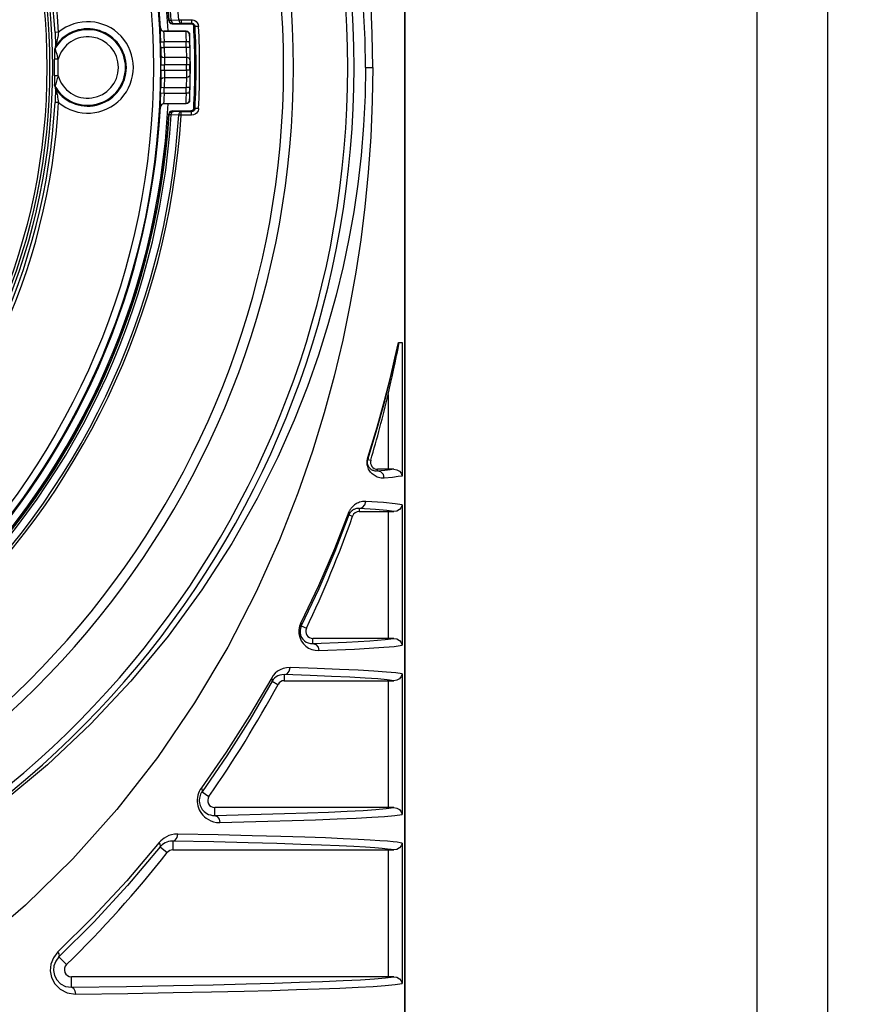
# Model space of a CAD drawing. Header units: millimetres. Extents: x 26456 to 27930, y -18123 to -17119.
# Tile 92 of 96: x 27781 to 27841, y -17417 to -17347. Entities that reach past the tile are written whole.
import ezdxf

# ---------------------------------------------------------------- set-up
doc = ezdxf.new("R2010")
doc.units = ezdxf.units.MM
doc.linetypes.add('ACAD_ISO02W100', pattern=[15, 12, -3])
for name, color, linetype in [('LJ-Y31201-03SOLIDLINE', 7, 'Continuous'), ('LJ-Y31201-04SOLIDLINE', 7, 'Continuous'), ('LJ-Y31201-18SOLIDLINE', 7, 'Continuous'), ('LJ-Y31201-27SOLIDLINE', 7, 'Continuous'), ('Y31201-Y31202-PP-20_2SOLIDLINE', 7, 'Continuous'), ('图层2', 7, 'ACAD_ISO02W100')]:
    doc.layers.add(name, color=color, linetype=linetype)
doc.styles.add('STYLE1', font='txt.shx')
doc.dimstyles.new('11', dxfattribs={"dimtxt": 7, "dimasz": 6, "dimexe": 1.25, "dimexo": 0.625, "dimgap": 2, "dimtad": 1, "dimtxsty": 'STYLE1', "dimcen": 2.5, "dimclrd": 3, "dimclre": 3, "dimclrt": 3, "dimadec": 0, "dimazin": 0, "dimtfac": 1, "dimtmove": 0, "dimatfit": 3, "dimfxl": 1, "dimarcsym": 0})

# ---------------------------------------------------------------- blocks, each defined once
blk = doc.blocks.new('*D7')
at = {"layer": 'Defpoints', "color": 0, "linetype": 'ByBlock', "transparency": 16777216}
for p in [(27832.505, -17250.098), (27832.505, -17450.098), (27871.49, -17450.098)]:
    blk.add_point(p, dxfattribs=at)
at = {"layer": '图层2', "color": 3, "linetype": 'ByBlock', "lineweight": -2, "transparency": 16777216}
for p, q in [((27833.755, -17250.098), (27873.99, -17250.098)), ((27871.49, -17262.098), (27871.49, -17438.098)), ((27833.755, -17450.098), (27873.99, -17450.098))]:
    blk.add_line(p, q, dxfattribs=at)
at = {"layer": '图层2', "color": 3, "linetype": 'ByBlock', "transparency": 16777216}
for points in [[(27869.49, -17262.098), (27873.49, -17262.098), (27871.49, -17250.098)], [(27869.49, -17438.098), (27873.49, -17438.098), (27871.49, -17450.098)]]:
    blk.add_solid(points, dxfattribs=at)
at = {"layer": '图层2', "color": 3, "linetype": 'ByBlock', "transparency": 16777216, "insert": (27859.323, -17350.098), "char_height": 14, "attachment_point": 5, "rotation": 90, "style": 'STYLE1'}
blk.add_mtext('200mm [7,874in]', dxfattribs=at)
blk = doc.blocks.new('*D8')
at = {"layer": 'Defpoints', "color": 0, "linetype": 'ByBlock', "transparency": 16777216}
for p in [(27768.505, -17205.098), (27852.935, -17450.098), (27921.073, -17450.098)]:
    blk.add_point(p, dxfattribs=at)
at = {"layer": '图层2', "color": 3, "linetype": 'ByBlock', "lineweight": -2, "transparency": 16777216}
for p, q in [((27769.755, -17205.098), (27923.573, -17205.098)), ((27921.073, -17217.098), (27921.073, -17438.098)), ((27854.185, -17450.098), (27923.573, -17450.098))]:
    blk.add_line(p, q, dxfattribs=at)
at = {"layer": '图层2', "color": 3, "linetype": 'ByBlock', "transparency": 16777216}
for points in [[(27919.073, -17217.098), (27923.073, -17217.098), (27921.073, -17205.098)], [(27919.073, -17438.098), (27923.073, -17438.098), (27921.073, -17450.098)]]:
    blk.add_solid(points, dxfattribs=at)
at = {"layer": '图层2', "color": 3, "linetype": 'ByBlock', "transparency": 16777216, "insert": (27908.907, -17327.598), "char_height": 14, "attachment_point": 5, "rotation": 90, "style": 'STYLE1'}
blk.add_mtext('245mm [9,646in]', dxfattribs=at)

msp = doc.modelspace()

# ---------------------------------------------------------------- linework, layer by layer
at = {"layer": 'LJ-Y31201-03SOLIDLINE', "color": 7}
for p, q in [((27808.505, -17429.098), (27808.505, -17271.099)), ((27791.752, -17346.777), (27791.777, -17346.75)), ((27791.926, -17346.739), (27792.457, -17346.721)), ((27792.002, -17347.011), (27792.027, -17346.984)), ((27792.002, -17347.011), (27793.319, -17347.011)), ((27792.101, -17346.978), (27792.632, -17346.96)), ((27792.457, -17346.721), (27792.632, -17346.71)), ((27792.632, -17346.71), (27793.367, -17346.71)), ((27792.632, -17346.71), (27792.632, -17346.96)), ((27792.632, -17346.96), (27793.367, -17346.96)), ((27793.343, -17346.985), (27793.319, -17347.011)), ((27793.367, -17346.71), (27793.367, -17346.96)), ((27793.616, -17347.197), (27793.533, -17347.285)), ((27793.866, -17347.184), (27793.616, -17347.197)), ((27805.709, -17350.098), (27806.221, -17350.098)), ((27792.002, -17353.186), (27793.319, -17353.186)), ((27792.027, -17353.212), (27792.002, -17353.186)), ((27792.632, -17353.237), (27792.101, -17353.218)), ((27793.367, -17353.237), (27792.632, -17353.237)), ((27792.632, -17353.486), (27792.632, -17353.237)), ((27793.435, -17353.157), (27793.319, -17353.186)), ((27793.343, -17353.211), (27793.319, -17353.186)), ((27793.367, -17353.486), (27793.367, -17353.237)), ((27793.524, -17353.078), (27793.435, -17353.157)), ((27793.616, -17353), (27793.533, -17352.911)), ((27793.866, -17353.013), (27793.616, -17353)), ((27791.777, -17353.447), (27791.752, -17353.42)), ((27792.457, -17353.475), (27791.926, -17353.457)), ((27792.632, -17353.486), (27792.457, -17353.475)), ((27793.367, -17353.486), (27792.632, -17353.486)), ((27808.056, -17369.598), (27808.31, -17369.598)), ((27808.31, -17369.598), (27808.31, -17379.079)), ((27807.315, -17373.302), (27807.315, -17378.598)), ((27805.884, -17377.898), (27806.08, -17377.956)), ((27807.526, -17378.598), (27806.56, -17378.598)), ((27806.56, -17378.725), (27806.56, -17378.598)), ((27807.723, -17378.597), (27807.526, -17378.598)), ((27808.31, -17381.118), (27808.31, -17391.079)), ((27804.533, -17381.841), (27804.792, -17381.932)), ((27805.263, -17381.385), (27805.263, -17381.598)), ((27807.315, -17381.598), (27807.315, -17390.598)), ((27801.153, -17389.711), (27801.519, -17389.884)), ((27807.526, -17390.598), (27801.97, -17390.598)), ((27801.97, -17390.959), (27801.97, -17390.598)), ((27807.723, -17390.597), (27807.526, -17390.598)), ((27808.31, -17393.118), (27808.31, -17403.079)), ((27799.092, -17393.638), (27799.503, -17393.86)), ((27799.943, -17393.169), (27799.943, -17393.598)), ((27807.315, -17393.598), (27807.315, -17402.598)), ((27795.864, -17398.939), (27794.119, -17401.476)), ((27794.119, -17401.476), (27794.603, -17401.812)), ((27807.526, -17402.598), (27795.013, -17402.598)), ((27795.013, -17403.158), (27795.013, -17402.598)), ((27807.723, -17402.597), (27807.526, -17402.598)), ((27792.044, -17404.975), (27792.044, -17405.598)), ((27791.143, -17405.387), (27791.652, -17405.789)), ((27807.315, -17405.598), (27807.315, -17414.598)), ((27808.31, -17405.118), (27808.31, -17415.079)), ((27786.437, -17410.724), (27783.962, -17413.194)), ((27783.962, -17413.194), (27784.496, -17413.741)), ((27807.526, -17414.598), (27784.846, -17414.598)), ((27784.846, -17415.345), (27784.846, -17414.598)), ((27807.723, -17414.597), (27807.526, -17414.598))]:
    msp.add_line(p, q, dxfattribs=at)
for points in [[(27806.221, -17350.098), (27806.189, -17347.714), (27806.085, -17345.173), (27805.908, -17342.638), (27805.67, -17340.204), (27805.379, -17337.872), (27805.031, -17335.58), (27804.609, -17333.226), (27804.095, -17330.756), (27803.487, -17328.21), (27802.78, -17325.611), (27801.942, -17322.882), (27800.911, -17319.906), (27799.603, -17316.581), (27797.95, -17312.897), (27795.935, -17308.984), (27793.588, -17305.021), (27790.958, -17301.152), (27788.079, -17297.456), (27784.951, -17293.95), (27781.597, -17290.67), (27778.109, -17287.697)], [(27805.709, -17350.098), (27805.678, -17348.106), (27805.575, -17345.984), (27805.401, -17343.859), (27805.165, -17341.811), (27804.877, -17339.85), (27804.535, -17337.934), (27804.126, -17335.984), (27803.631, -17333.944), (27803.046, -17331.834), (27802.371, -17329.684), (27801.587, -17327.459), (27800.647, -17325.077), (27799.482, -17322.445), (27798.02, -17319.516), (27796.225, -17316.339), (27794.105, -17313.04), (27791.704, -17309.748), (27789.065, -17306.561), (27786.212, -17303.518), (27783.146, -17300.632), (27779.906, -17297.943)], [(27791.752, -17346.777), (27791.791, -17346.895), (27791.881, -17346.98), (27792.002, -17347.011)], [(27791.777, -17346.75), (27791.787, -17346.748), (27791.812, -17346.746), (27791.857, -17346.743), (27791.926, -17346.739)], [(27791.777, -17346.75), (27791.816, -17346.868), (27791.907, -17346.953), (27792.027, -17346.984)], [(27791.926, -17346.739), (27791.954, -17346.858), (27792.017, -17346.945), (27792.101, -17346.978)], [(27792.027, -17346.984), (27792.031, -17346.983), (27792.044, -17346.981), (27792.067, -17346.98), (27792.101, -17346.978)], [(27792.457, -17346.721), (27792.484, -17346.84), (27792.548, -17346.926), (27792.632, -17346.96)], [(27793.319, -17347.011), (27793.434, -17347.039), (27793.524, -17347.118)], [(27793.367, -17346.71), (27793.443, -17346.716), (27793.525, -17346.736), (27793.61, -17346.773), (27793.696, -17346.834), (27793.776, -17346.922), (27793.837, -17347.042), (27793.866, -17347.184)], [(27793.367, -17346.96), (27793.405, -17346.963), (27793.446, -17346.973), (27793.489, -17346.992), (27793.531, -17347.022), (27793.571, -17347.066), (27793.602, -17347.126), (27793.616, -17347.197)], [(27806.221, -17350.098), (27806.189, -17352.483), (27806.085, -17355.024), (27805.908, -17357.558), (27805.67, -17359.992), (27805.379, -17362.324), (27805.031, -17364.616), (27804.609, -17366.97), (27804.095, -17369.441), (27803.487, -17371.987), (27802.78, -17374.586), (27801.942, -17377.315), (27800.911, -17380.29), (27799.603, -17383.616), (27797.95, -17387.3), (27795.935, -17391.212), (27793.588, -17395.176), (27790.958, -17399.045), (27788.079, -17402.741), (27784.951, -17406.246), (27781.597, -17409.527), (27778.109, -17412.5), (27774.556, -17415.134), (27770.795, -17417.546)], [(27805.709, -17350.098), (27805.678, -17352.09), (27805.575, -17354.213), (27805.401, -17356.338), (27805.165, -17358.386), (27804.877, -17360.347), (27804.535, -17362.263), (27804.126, -17364.213), (27803.631, -17366.253), (27803.046, -17368.363), (27802.371, -17370.513), (27801.587, -17372.738), (27800.647, -17375.12), (27799.482, -17377.751), (27798.02, -17380.681), (27796.225, -17383.857), (27794.105, -17387.157), (27791.704, -17390.448), (27789.065, -17393.636), (27786.211, -17396.679), (27783.146, -17399.565), (27779.906, -17402.254)], [(27792.002, -17353.186), (27791.881, -17353.217), (27791.791, -17353.302), (27791.752, -17353.42)], [(27791.777, -17353.447), (27791.816, -17353.329), (27791.907, -17353.243), (27792.027, -17353.212)], [(27791.926, -17353.457), (27791.954, -17353.339), (27792.017, -17353.252), (27792.101, -17353.218)], [(27792.101, -17353.218), (27792.08, -17353.218), (27792.061, -17353.217), (27792.044, -17353.215), (27792.032, -17353.214), (27792.027, -17353.212)], [(27792.457, -17353.475), (27792.484, -17353.357), (27792.548, -17353.27), (27792.632, -17353.237)], [(27793.616, -17353), (27793.612, -17353.038), (27793.6, -17353.078), (27793.579, -17353.12), (27793.546, -17353.161), (27793.5, -17353.199), (27793.439, -17353.226), (27793.367, -17353.237)], [(27793.866, -17353.013), (27793.856, -17353.089), (27793.832, -17353.169), (27793.79, -17353.253), (27793.725, -17353.335), (27793.632, -17353.41), (27793.51, -17353.466), (27793.367, -17353.486)], [(27791.926, -17353.457), (27791.884, -17353.455), (27791.845, -17353.453), (27791.812, -17353.451), (27791.788, -17353.449), (27791.777, -17353.447)], [(27805.875, -17377.756), (27806.53, -17375.608), (27807.055, -17373.72), (27807.473, -17372.092), (27807.801, -17370.719), (27808.056, -17369.598)], [(27805.884, -17377.898), (27806.546, -17375.699), (27807.075, -17373.771), (27807.493, -17372.115), (27807.821, -17370.725), (27808.073, -17369.598)], [(27807.315, -17373.302), (27807.422, -17372.84), (27807.517, -17372.418), (27807.603, -17372.033), (27807.679, -17371.68), (27807.748, -17371.357), (27807.811, -17371.059), (27807.868, -17370.782), (27807.921, -17370.522), (27807.97, -17370.275), (27808.017, -17370.039), (27808.102, -17369.598)], [(27807.043, -17379.225), (27806.934, -17379.228), (27806.83, -17379.222), (27806.731, -17379.206), (27806.637, -17379.183), (27806.549, -17379.153), (27806.466, -17379.118), (27806.388, -17379.077), (27806.316, -17379.031), (27806.248, -17378.981), (27806.184, -17378.926), (27806.125, -17378.867), (27806.07, -17378.803), (27806.019, -17378.735), (27805.974, -17378.663), (27805.934, -17378.588), (27805.898, -17378.505), (27805.866, -17378.411), (27805.84, -17378.298), (27805.824, -17378.157), (27805.826, -17378.007), (27805.845, -17377.872), (27805.875, -17377.756)], [(27805.875, -17377.756), (27805.888, -17377.805), (27805.891, -17377.852), (27805.884, -17377.898)], [(27806.499, -17378.731), (27806.441, -17378.73), (27806.385, -17378.725), (27806.332, -17378.714), (27806.281, -17378.7), (27806.233, -17378.682), (27806.188, -17378.66), (27806.146, -17378.635), (27806.106, -17378.608), (27806.068, -17378.577), (27806.033, -17378.544), (27806, -17378.508), (27805.97, -17378.469), (27805.943, -17378.428), (27805.919, -17378.384), (27805.898, -17378.336), (27805.878, -17378.281), (27805.863, -17378.215), (27805.853, -17378.133), (27805.854, -17378.045), (27805.866, -17377.966), (27805.884, -17377.898)], [(27807.723, -17378.597), (27807.451, -17378.638), (27807.071, -17378.68), (27806.499, -17378.731)], [(27807.043, -17379.225), (27806.977, -17378.976), (27806.801, -17378.793), (27806.56, -17378.725)], [(27808.31, -17379.079), (27808.035, -17379.125), (27807.624, -17379.174), (27807.043, -17379.225)], [(27807.723, -17378.597), (27807.932, -17378.633), (27808.112, -17378.736), (27808.243, -17378.889), (27808.31, -17379.079)], [(27805.732, -17380.886), (27805.613, -17380.885), (27805.499, -17380.895), (27805.392, -17380.914), (27805.295, -17380.94), (27805.207, -17380.971), (27805.128, -17381.006), (27805.056, -17381.044), (27804.99, -17381.085), (27804.93, -17381.127), (27804.875, -17381.17), (27804.825, -17381.214), (27804.78, -17381.259), (27804.737, -17381.305), (27804.698, -17381.352), (27804.663, -17381.4), (27804.632, -17381.447), (27804.603, -17381.493), (27804.578, -17381.539), (27804.555, -17381.584), (27804.535, -17381.63), (27803.503, -17384.252)], [(27805.263, -17381.385), (27805.497, -17381.317), (27805.668, -17381.134), (27805.732, -17380.886)], [(27808.31, -17381.118), (27807.822, -17381.044), (27806.998, -17380.968), (27805.732, -17380.886)], [(27808.31, -17381.118), (27808.243, -17381.308), (27808.111, -17381.461), (27807.932, -17381.564), (27807.723, -17381.6)], [(27804.533, -17381.841), (27803.523, -17384.434), (27802.392, -17387.073), (27801.153, -17389.711)], [(27804.533, -17381.841), (27804.542, -17381.789), (27804.537, -17381.733), (27804.517, -17381.675)], [(27805.263, -17381.385), (27805.194, -17381.382), (27805.127, -17381.386), (27805.063, -17381.395), (27805.006, -17381.408), (27804.953, -17381.425), (27804.905, -17381.445), (27804.862, -17381.466), (27804.822, -17381.489), (27804.786, -17381.514), (27804.752, -17381.539), (27804.722, -17381.565), (27804.694, -17381.591), (27804.668, -17381.619), (27804.644, -17381.647), (27804.623, -17381.675), (27804.603, -17381.703), (27804.586, -17381.731), (27804.57, -17381.759), (27804.556, -17381.786), (27804.544, -17381.814), (27804.533, -17381.841)], [(27807.723, -17381.6), (27807.222, -17381.532), (27806.43, -17381.461), (27805.263, -17381.385)], [(27805.263, -17381.598), (27807.526, -17381.599), (27807.723, -17381.6)], [(27803.503, -17384.252), (27802.367, -17386.875), (27801.123, -17389.497)], [(27801.123, -17389.497), (27801.031, -17389.738), (27800.986, -17389.993), (27800.991, -17390.256), (27801.05, -17390.522), (27801.158, -17390.766), (27801.303, -17390.974), (27801.478, -17391.146), (27801.677, -17391.283), (27801.899, -17391.383), (27802.142, -17391.443), (27802.405, -17391.459)], [(27801.153, -17389.711), (27801.167, -17389.646), (27801.157, -17389.574), (27801.123, -17389.497)], [(27801.153, -17389.711), (27801.093, -17389.866), (27801.064, -17390.03), (27801.067, -17390.2), (27801.105, -17390.371), (27801.175, -17390.528), (27801.269, -17390.661), (27801.382, -17390.77), (27801.51, -17390.856), (27801.651, -17390.917), (27801.805, -17390.953), (27801.97, -17390.959)], [(27801.97, -17390.959), (27804.359, -17390.859), (27806.025, -17390.764), (27807.104, -17390.677), (27807.723, -17390.597)], [(27801.97, -17390.959), (27802.186, -17391.028), (27802.345, -17391.21), (27802.405, -17391.459)], [(27807.723, -17390.597), (27807.932, -17390.633), (27808.111, -17390.736), (27808.243, -17390.889), (27808.31, -17391.079)], [(27802.405, -17391.459), (27804.937, -17391.353), (27806.659, -17391.254), (27807.735, -17391.162), (27808.31, -17391.079)], [(27800.358, -17392.669), (27800.104, -17392.684), (27799.873, -17392.737), (27799.664, -17392.822), (27799.476, -17392.934), (27799.312, -17393.069), (27799.171, -17393.225), (27799.055, -17393.4)], [(27799.943, -17393.169), (27800.149, -17393.1), (27800.3, -17392.918), (27800.358, -17392.669)], [(27808.31, -17393.118), (27807.86, -17393.049), (27807.201, -17392.984), (27806.313, -17392.92), (27805.185, -17392.856), (27803.856, -17392.795), (27802.291, -17392.734), (27800.358, -17392.669)], [(27808.31, -17393.118), (27808.243, -17393.308), (27808.111, -17393.461), (27807.932, -17393.564), (27807.723, -17393.6)], [(27799.055, -17393.4), (27797.481, -17396.071), (27795.817, -17398.669), (27794.067, -17401.19)], [(27799.092, -17393.638), (27797.524, -17396.325), (27795.864, -17398.939)], [(27799.092, -17393.638), (27799.109, -17393.568), (27799.096, -17393.487), (27799.055, -17393.4)], [(27799.943, -17393.169), (27799.779, -17393.176), (27799.629, -17393.208), (27799.493, -17393.262), (27799.37, -17393.334), (27799.262, -17393.422), (27799.169, -17393.524), (27799.092, -17393.638)], [(27807.723, -17393.6), (27807.245, -17393.535), (27806.576, -17393.473), (27805.693, -17393.411), (27804.591, -17393.35), (27803.305, -17393.29), (27801.796, -17393.231), (27799.943, -17393.169)], [(27799.943, -17393.598), (27807.526, -17393.599), (27807.723, -17393.6)], [(27793.917, -17401.447), (27793.861, -17401.584), (27793.819, -17401.726), (27793.79, -17401.873), (27793.775, -17402.024), (27793.775, -17402.177), (27793.79, -17402.328), (27793.82, -17402.475), (27793.863, -17402.618), (27793.919, -17402.755), (27793.988, -17402.885), (27794.07, -17403.011), (27794.168, -17403.132), (27794.282, -17403.248), (27794.416, -17403.356), (27794.568, -17403.455), (27794.741, -17403.538), (27794.933, -17403.604), (27795.147, -17403.646), (27795.382, -17403.658)], [(27794.067, -17401.19), (27793.985, -17401.316), (27793.917, -17401.447)], [(27794.119, -17401.476), (27794.063, -17401.562), (27794.016, -17401.651), (27793.978, -17401.745), (27793.949, -17401.842), (27793.929, -17401.943), (27793.919, -17402.047), (27793.919, -17402.152), (27793.93, -17402.256), (27793.95, -17402.357), (27793.979, -17402.455), (27794.018, -17402.549), (27794.065, -17402.638), (27794.121, -17402.724), (27794.188, -17402.806), (27794.267, -17402.885), (27794.358, -17402.959), (27794.462, -17403.025), (27794.579, -17403.081), (27794.71, -17403.125), (27794.854, -17403.152), (27795.013, -17403.158)], [(27794.119, -17401.476), (27794.142, -17401.397), (27794.124, -17401.299), (27794.067, -17401.19)], [(27795.013, -17403.158), (27796.666, -17403.119), (27798.299, -17403.076), (27799.973, -17403.026), (27801.593, -17402.973), (27803.094, -17402.915), (27804.42, -17402.856), (27805.535, -17402.795), (27806.441, -17402.735), (27807.174, -17402.67), (27807.723, -17402.597)], [(27807.723, -17402.597), (27807.932, -17402.633), (27808.111, -17402.736), (27808.243, -17402.889), (27808.31, -17403.079)], [(27795.013, -17403.158), (27795.196, -17403.228), (27795.331, -17403.41), (27795.382, -17403.658)], [(27795.382, -17403.658), (27797.087, -17403.618), (27798.773, -17403.573), (27800.501, -17403.523), (27802.167, -17403.467), (27803.701, -17403.408), (27805.046, -17403.347), (27806.165, -17403.286), (27807.067, -17403.223), (27807.794, -17403.156), (27808.31, -17403.079)], [(27792.388, -17404.475), (27792.156, -17404.487), (27791.945, -17404.527), (27791.754, -17404.589), (27791.584, -17404.667), (27791.432, -17404.758), (27791.299, -17404.859), (27791.183, -17404.966), (27791.084, -17405.077)], [(27792.044, -17404.975), (27791.885, -17404.982), (27791.739, -17405.008), (27791.608, -17405.05), (27791.49, -17405.104), (27791.385, -17405.166), (27791.293, -17405.236), (27791.212, -17405.31), (27791.143, -17405.387)], [(27792.044, -17404.975), (27792.215, -17404.906), (27792.341, -17404.723), (27792.388, -17404.475)], [(27807.723, -17405.6), (27807.539, -17405.571), (27807.272, -17405.538), (27806.896, -17405.5), (27806.383, -17405.458), (27805.716, -17405.412), (27804.872, -17405.364), (27803.834, -17405.313), (27802.59, -17405.261), (27801.13, -17405.208), (27799.422, -17405.153), (27797.392, -17405.097), (27794.958, -17405.037), (27792.044, -17404.975)], [(27808.31, -17405.118), (27808.171, -17405.092), (27807.968, -17405.062), (27807.678, -17405.029), (27807.276, -17404.991), (27806.738, -17404.949), (27806.046, -17404.904), (27805.181, -17404.856), (27804.126, -17404.806), (27802.872, -17404.755), (27801.409, -17404.703), (27799.701, -17404.65), (27797.679, -17404.594), (27795.265, -17404.536), (27792.388, -17404.475)], [(27791.084, -17405.077), (27788.769, -17407.795), (27786.369, -17410.382), (27783.891, -17412.837)], [(27791.143, -17405.387), (27788.833, -17408.122), (27786.437, -17410.724)], [(27791.143, -17405.387), (27791.169, -17405.305), (27791.149, -17405.198), (27791.084, -17405.077)], [(27792.044, -17405.598), (27807.526, -17405.599), (27807.723, -17405.6)], [(27808.31, -17405.118), (27808.243, -17405.308), (27808.111, -17405.461), (27807.932, -17405.564), (27807.723, -17405.6)], [(27783.891, -17412.837), (27783.57, -17413.249), (27783.393, -17413.71), (27783.351, -17414.187), (27783.442, -17414.66), (27783.671, -17415.106), (27784.04, -17415.486), (27784.537, -17415.75), (27785.133, -17415.844)], [(27783.962, -17413.194), (27783.733, -17413.489), (27783.606, -17413.82), (27783.576, -17414.162), (27783.641, -17414.501), (27783.805, -17414.821), (27784.069, -17415.093), (27784.423, -17415.28), (27784.846, -17415.345)], [(27783.962, -17413.194), (27783.993, -17413.109), (27783.968, -17412.983), (27783.891, -17412.837)], [(27784.846, -17415.345), (27788.764, -17415.282), (27792.089, -17415.221), (27794.897, -17415.161), (27797.243, -17415.104), (27799.241, -17415.049), (27801.028, -17414.992), (27802.665, -17414.933), (27804.123, -17414.87), (27805.352, -17414.806), (27806.341, -17414.742), (27807.128, -17414.675), (27807.723, -17414.597)], [(27807.723, -17414.597), (27807.932, -17414.633), (27808.111, -17414.736), (27808.243, -17414.888), (27808.31, -17415.079)], [(27784.846, -17415.345), (27784.988, -17415.414), (27785.093, -17415.597), (27785.133, -17415.844)], [(27785.133, -17415.844), (27788.861, -17415.786), (27792.059, -17415.728), (27794.79, -17415.671), (27797.098, -17415.617), (27799.07, -17415.565), (27800.822, -17415.513), (27802.43, -17415.458), (27803.896, -17415.4), (27805.179, -17415.341), (27806.249, -17415.281), (27807.114, -17415.22), (27807.808, -17415.154), (27808.31, -17415.079)]]:
    msp.add_lwpolyline(points, dxfattribs=at)
for centre, radius, start, end in [((27738.505, -17350.098), 66.394, 282.696, 77.30385), ((27738.504, -17350.098), 65.945, 282.69619, 77.30366), ((27738.504, -17350.098), 62.096, 279.60567, 80.39433), ((27738.504, -17350.098), 61.395, 279.6106, 80.3894), ((27738.505, -17350.098), 54.058, 3.58173, 176.41827), ((27738.505, -17350.098), 53.527, 3.59771, 176.40229), ((27738.505, -17350.098), 53.378, 3.59639, 176.40361), ((27738.505, -17350.098), 53.351, 3.56948, 176.43052), ((27738.505, -17350.098), 53.264, 2.78319, 177.21696), ((27738.505, -17350.098), 55.1, 356.89986, 3.10014), ((27738.505, -17350.098), 55.188, 356.98628, 3.01372), ((27738.505, -17350.098), 55.438, 356.98628, 3.01372), ((27738.505, -17350.098), 53.264, 182.78319, 357.21696), ((27738.505, -17350.098), 54.233, 183.58173, 356.41827), ((27738.505, -17350.098), 54.058, 183.58173, 356.41827), ((27738.505, -17350.098), 53.527, 183.59771, 356.40229), ((27738.505, -17350.098), 53.378, 183.59639, 356.40361), ((27738.505, -17350.098), 53.351, 183.56948, 356.43052), ((27726.505, -17354.36), 83, 343.48376, 346.80833), ((27806.56, -17378.098), 0.5, 163.48376, 270), ((27726.505, -17354.36), 83, 334.65931, 340.59816), ((27805.263, -17382.098), 0.5, 90, 160.59816), ((27801.97, -17390.098), 0.5, 154.65931, 270), ((27799.943, -17394.098), 0.5, 90, 151.58178), ((27726.505, -17354.36), 83, 325.13028, 331.58178), ((27795.013, -17402.098), 0.5, 145.13028, 270), ((27792.044, -17406.098), 0.5, 90, 141.71186), ((27726.505, -17354.36), 83, 314.32197, 321.71186), ((27784.846, -17414.098), 0.5, 134.32197, 270)]:
    msp.add_arc(centre, radius, start, end, dxfattribs=at)
at = {"layer": 'LJ-Y31201-04SOLIDLINE', "color": 7}
msp.add_line((27808.505, -17271.098), (27808.505, -17429.098), dxfattribs=at)
at = {"layer": 'LJ-Y31201-18SOLIDLINE', "color": 7}
for p, q in [((27783.936, -17347.603), (27783.686, -17347.617)), ((27783.686, -17347.617), (27783.696, -17347.803)), ((27791.161, -17347.28), (27791.145, -17347.296)), ((27791.319, -17347.499), (27791.411, -17347.516)), ((27791.411, -17347.516), (27791.395, -17347.533)), ((27792.971, -17347.533), (27791.395, -17347.533)), ((27791.411, -17347.516), (27792.987, -17347.516)), ((27792.987, -17347.516), (27792.971, -17347.533)), ((27793.236, -17347.756), (27793.22, -17347.772)), ((27783.696, -17347.803), (27783.704, -17347.992)), ((27783.704, -17347.992), (27783.71, -17348.163)), ((27783.71, -17348.163), (27783.714, -17348.314)), ((27783.714, -17348.314), (27783.717, -17348.441)), ((27783.821, -17348.249), (27783.799, -17348.357)), ((27783.848, -17348.113), (27783.821, -17348.249)), ((27791.172, -17348.292), (27791.421, -17348.283)), ((27792.981, -17348.283), (27791.421, -17348.283)), ((27793.231, -17348.275), (27792.981, -17348.283)), ((27783.648, -17348.904), (27783.648, -17348.934)), ((27783.648, -17348.934), (27783.648, -17348.962)), ((27783.678, -17348.749), (27783.658, -17348.818)), ((27783.66, -17348.811), (27783.658, -17348.818)), ((27783.705, -17348.662), (27783.678, -17348.749)), ((27783.708, -17348.677), (27783.682, -17348.761)), ((27783.697, -17348.816), (27783.71, -17348.858)), ((27783.729, -17348.587), (27783.705, -17348.662)), ((27783.71, -17348.858), (27783.728, -17348.918)), ((27783.728, -17348.589), (27783.72, -17348.62)), ((27783.728, -17348.918), (27783.806, -17349.167)), ((27791.184, -17348.691), (27791.434, -17348.684)), ((27791.191, -17349.059), (27791.194, -17349.91)), ((27792.993, -17348.684), (27791.434, -17348.684)), ((27793.243, -17348.678), (27792.993, -17348.684)), ((27783.906, -17349.508), (27783.656, -17349.511)), ((27783.656, -17350.686), (27783.656, -17349.511)), ((27791.441, -17349.178), (27791.443, -17349.909)), ((27793.002, -17349.384), (27791.441, -17349.384)), ((27793.003, -17349.178), (27793.002, -17349.909)), ((27793.252, -17349.556), (27793.252, -17349.654)), ((27793.252, -17349.654), (27793.252, -17349.908)), ((27791.194, -17350.287), (27791.191, -17350.983)), ((27791.194, -17349.91), (27791.443, -17349.909)), ((27791.194, -17350.287), (27791.443, -17350.288)), ((27791.443, -17350.288), (27791.441, -17351.018)), ((27793.002, -17349.909), (27791.443, -17349.909)), ((27791.443, -17350.288), (27793.002, -17350.288)), ((27793.252, -17349.908), (27793.002, -17349.909)), ((27793.252, -17350.289), (27793.002, -17350.288)), ((27793.002, -17350.288), (27793.002, -17350.474)), ((27793.002, -17350.474), (27793.003, -17351.018)), ((27793.252, -17350.289), (27793.252, -17350.532)), ((27793.252, -17350.532), (27793.252, -17350.64)), ((27783.65, -17351.118), (27783.648, -17351.231)), ((27783.656, -17350.686), (27783.65, -17351.118)), ((27783.906, -17350.689), (27783.656, -17350.686)), ((27783.737, -17351.251), (27783.71, -17351.339)), ((27783.822, -17350.979), (27783.737, -17351.251)), ((27791.441, -17350.813), (27793.002, -17350.813)), ((27783.652, -17351.35), (27783.649, -17351.305)), ((27783.65, -17351.34), (27783.655, -17351.368)), ((27783.655, -17351.368), (27783.652, -17351.35)), ((27783.658, -17351.379), (27783.655, -17351.368)), ((27783.658, -17351.379), (27783.677, -17351.446)), ((27783.677, -17351.446), (27783.704, -17351.534)), ((27783.684, -17351.425), (27783.682, -17351.436)), ((27783.682, -17351.436), (27783.708, -17351.519)), ((27783.71, -17351.339), (27783.699, -17351.374)), ((27783.704, -17351.534), (27783.729, -17351.61)), ((27783.708, -17351.519), (27783.735, -17351.599)), ((27783.716, -17351.828), (27783.712, -17351.969)), ((27783.718, -17351.711), (27783.716, -17351.828)), ((27783.728, -17351.607), (27783.72, -17351.576)), ((27783.735, -17351.599), (27783.762, -17351.675)), ((27783.782, -17351.758), (27783.792, -17351.807)), ((27791.172, -17351.905), (27791.152, -17352.484)), ((27791.172, -17351.905), (27791.421, -17351.914)), ((27791.184, -17351.506), (27791.434, -17351.513)), ((27791.421, -17351.914), (27791.402, -17352.35)), ((27791.421, -17351.914), (27792.981, -17351.914)), ((27791.434, -17351.513), (27792.993, -17351.513)), ((27792.981, -17351.914), (27792.972, -17352.35)), ((27793.231, -17351.922), (27792.981, -17351.914)), ((27793.243, -17351.519), (27792.993, -17351.513)), ((27793.231, -17351.922), (27793.222, -17352.214)), ((27783.936, -17352.594), (27783.686, -17352.58)), ((27783.707, -17352.13), (27783.699, -17352.311)), ((27783.712, -17351.969), (27783.707, -17352.13)), ((27793.22, -17352.424), (27793.236, -17352.441)), ((27791.145, -17352.9), (27791.161, -17352.917)), ((27791.395, -17352.664), (27792.971, -17352.664)), ((27791.395, -17352.664), (27791.411, -17352.68)), ((27792.987, -17352.68), (27791.411, -17352.68)), ((27792.971, -17352.664), (27792.987, -17352.68))]:
    msp.add_line(p, q, dxfattribs=at)
for points in [[(27783.936, -17347.603), (27783.917, -17347.727), (27783.898, -17347.838), (27783.88, -17347.94)], [(27791.145, -17347.296), (27791.143, -17347.35), (27791.145, -17347.493), (27791.152, -17347.713), (27791.172, -17348.292)], [(27791.145, -17347.296), (27791.183, -17347.416), (27791.274, -17347.502), (27791.395, -17347.533)], [(27791.161, -17347.28), (27791.184, -17347.37), (27791.238, -17347.447), (27791.319, -17347.499)], [(27791.395, -17347.533), (27791.392, -17347.573), (27791.395, -17347.681), (27791.402, -17347.847), (27791.421, -17348.283)], [(27792.971, -17347.533), (27792.969, -17347.573), (27792.97, -17347.681), (27792.972, -17347.846), (27792.981, -17348.283)], [(27793.22, -17347.772), (27793.183, -17347.652), (27793.092, -17347.565), (27792.971, -17347.533)], [(27792.987, -17347.516), (27793.08, -17347.534), (27793.16, -17347.586), (27793.215, -17347.664), (27793.236, -17347.756)], [(27783.717, -17348.441), (27783.718, -17348.495), (27783.718, -17348.542), (27783.719, -17348.58), (27783.718, -17348.61), (27783.718, -17348.62)], [(27783.799, -17348.357), (27783.78, -17348.446), (27783.772, -17348.482), (27783.766, -17348.509), (27783.762, -17348.522)], [(27783.88, -17347.94), (27783.863, -17348.031), (27783.848, -17348.113)], [(27793.22, -17347.772), (27793.219, -17347.799), (27793.219, -17347.872), (27793.222, -17347.983), (27793.231, -17348.275)], [(27783.66, -17348.811), (27783.651, -17348.853), (27783.648, -17348.882), (27783.648, -17348.904)], [(27783.648, -17348.966), (27783.649, -17349.012), (27783.656, -17349.511)], [(27783.682, -17348.761), (27783.663, -17348.802), (27783.66, -17348.811)], [(27783.682, -17348.761), (27783.684, -17348.768), (27783.688, -17348.786), (27783.697, -17348.816)], [(27783.762, -17348.522), (27783.735, -17348.598), (27783.708, -17348.677)], [(27783.762, -17348.522), (27783.736, -17348.569), (27783.729, -17348.587)], [(27791.184, -17348.691), (27791.188, -17348.881), (27791.191, -17349.059)], [(27791.434, -17348.684), (27791.438, -17348.94), (27791.441, -17349.178)], [(27792.993, -17348.684), (27792.999, -17348.94), (27793.003, -17349.178)], [(27793.243, -17348.678), (27793.249, -17348.997), (27793.252, -17349.297), (27793.252, -17349.556)], [(27783.806, -17349.167), (27783.838, -17349.271), (27783.872, -17349.384), (27783.906, -17349.508)], [(27791.191, -17349.213), (27791.227, -17349.299), (27791.318, -17349.361), (27791.441, -17349.384)], [(27793.252, -17349.556), (27793.217, -17349.47), (27793.126, -17349.407), (27793.002, -17349.384)], [(27783.648, -17351.235), (27783.648, -17351.277), (27783.648, -17351.307), (27783.65, -17351.34)], [(27783.906, -17350.689), (27783.877, -17350.795), (27783.848, -17350.892), (27783.822, -17350.979)], [(27791.191, -17350.983), (27791.191, -17351.138), (27791.188, -17351.316), (27791.184, -17351.506)], [(27791.191, -17350.983), (27791.227, -17350.898), (27791.318, -17350.835), (27791.441, -17350.813)], [(27791.441, -17351.018), (27791.438, -17351.257), (27791.434, -17351.513)], [(27793.003, -17351.018), (27792.999, -17351.257), (27792.993, -17351.513)], [(27793.252, -17350.64), (27793.217, -17350.726), (27793.126, -17350.789), (27793.002, -17350.813)], [(27793.252, -17350.64), (27793.252, -17350.9), (27793.249, -17351.2), (27793.243, -17351.519)], [(27783.682, -17351.436), (27783.663, -17351.394), (27783.658, -17351.379)], [(27783.699, -17351.374), (27783.69, -17351.403), (27783.684, -17351.425)], [(27783.718, -17351.577), (27783.718, -17351.592), (27783.719, -17351.624), (27783.718, -17351.663), (27783.718, -17351.711)], [(27783.762, -17351.675), (27783.736, -17351.628), (27783.729, -17351.61)], [(27783.762, -17351.675), (27783.764, -17351.682), (27783.768, -17351.697), (27783.774, -17351.722), (27783.782, -17351.758)], [(27783.792, -17351.807), (27783.819, -17351.938), (27783.835, -17352.019), (27783.853, -17352.111), (27783.873, -17352.216)], [(27783.699, -17352.311), (27783.69, -17352.507), (27783.686, -17352.58)], [(27783.873, -17352.216), (27783.894, -17352.336), (27783.916, -17352.465), (27783.936, -17352.594)], [(27791.152, -17352.484), (27791.145, -17352.704), (27791.143, -17352.847), (27791.145, -17352.9)], [(27791.402, -17352.35), (27791.395, -17352.515), (27791.392, -17352.623), (27791.395, -17352.664)], [(27792.972, -17352.35), (27792.97, -17352.516), (27792.969, -17352.624), (27792.971, -17352.664)], [(27793.22, -17352.424), (27793.183, -17352.545), (27793.092, -17352.632), (27792.971, -17352.664)], [(27793.236, -17352.441), (27793.215, -17352.533), (27793.16, -17352.611), (27793.08, -17352.663), (27792.987, -17352.68)], [(27793.222, -17352.214), (27793.219, -17352.325), (27793.219, -17352.397), (27793.22, -17352.424)], [(27791.145, -17352.9), (27791.183, -17352.781), (27791.274, -17352.695), (27791.395, -17352.664)], [(27791.411, -17352.68), (27791.319, -17352.698), (27791.238, -17352.749), (27791.184, -17352.826), (27791.161, -17352.917)]]:
    msp.add_lwpolyline(points, dxfattribs=at)
for radius in [52.659, 52.159]:
    msp.add_circle((27738.505, -17350.098), radius, dxfattribs=at)
for centre, radius, start, end in [((27738.505, -17350.098), 52.732, 3.06404, 176.93596), ((27738.505, -17350.098), 45.5, 3.14366, 176.85634), ((27738.505, -17350.098), 45.25, 3.14366, 176.85634), ((27786.005, -17350.098), 3.241, 230.33568, 129.66432), ((27786.005, -17350.098), 2.68, 209.94034, 150.05966), ((27786.005, -17350.098), 2.741, 215.0977, 144.9023), ((27738.505, -17350.098), 54.782, 357.54899, 2.45101), ((27786.005, -17350.098), 2.18, 195.72105, 164.279), ((27738.505, -17350.098), 52.698, 1.53052, 1.96479), ((27738.505, -17350.098), 52.948, 1.53052, 1.96479), ((27738.505, -17350.098), 54.507, 1.48675, 1.90859), ((27738.505, -17350.098), 54.757, 1.48675, 1.90859), ((27738.505, -17350.098), 45.405, 359.25458, 0.74542), ((27738.505, -17350.098), 52.689, 359.79494, 0.20506), ((27738.505, -17350.098), 52.939, 359.79494, 0.20506), ((27738.505, -17350.098), 54.498, 359.8008, 0.1992), ((27738.505, -17350.098), 54.748, 359.8008, 0.1992), ((27738.505, -17350.098), 52.698, 358.03521, 358.46948), ((27738.505, -17350.098), 52.948, 358.03521, 358.46948), ((27738.505, -17350.098), 54.507, 358.09141, 358.51325), ((27738.505, -17350.098), 54.757, 358.09141, 358.51325), ((27738.505, -17350.098), 45.5, 183.14366, 356.85634), ((27738.505, -17350.098), 45.25, 183.14366, 356.85634), ((27738.505, -17350.098), 52.732, 183.06404, 356.93596)]:
    msp.add_arc(centre, radius, start, end, dxfattribs=at)
at = {"layer": 'LJ-Y31201-27SOLIDLINE', "color": 7}
for p, q in [((27833.505, -17444.098), (27833.505, -17256.098)), ((27838.505, -17444.098), (27838.505, -17256.098))]:
    msp.add_line(p, q, dxfattribs=at)
at = {"layer": 'Y31201-Y31202-PP-20_2SOLIDLINE', "color": 7}
for radius in [45, 44.8, 44.6]:
    msp.add_circle((27738.505, -17350.098), radius, dxfattribs=at)

# ---------------------------------------------------------------- dimensions: what is measured, and where the dimension line sits
at = {"layer": '图层2', "color": 3, "linetype": 'ByBlock'}
for base, p1, p2, picture, middle in [((27921.073, -17450.098), (27768.505, -17205.098), (27852.935, -17450.098), '*D8', (27908.907, -17327.598)), ((27871.49, -17450.098), (27832.505, -17250.098), (27832.505, -17450.098), '*D7', (27859.323, -17350.098))]:
    dim = msp.add_linear_dim(base=base, p1=p1, p2=p2, angle=90, dimstyle='11', override={"dimscale": 2, "dimdec": 1, "dimpost": 'mm'}, dxfattribs=at)
    dim.commit()
    dim.dimension.update_dxf_attribs({"geometry": picture, "text_midpoint": middle})

doc.saveas('drawing.dxf')
